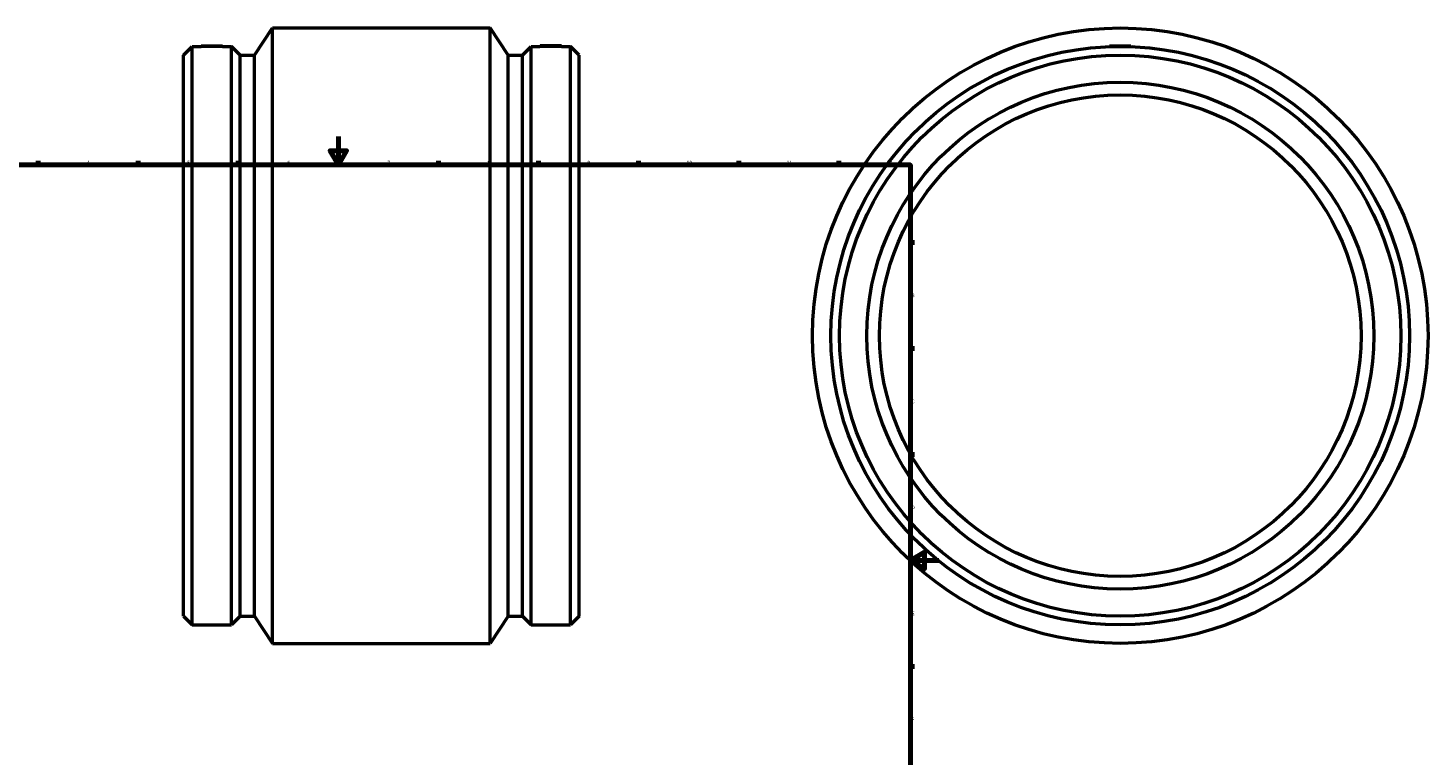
# Model space of a CAD drawing. Header units: millimetres. Extents: x -297 to 1386, y -348 to 1891.
# Tile 3 of 7: x 203 to 1183, y 161 to 670. Entities that reach past the tile are written whole.
import ezdxf

# ---------------------------------------------------------------- set-up
doc = ezdxf.new("R2010")
doc.units = ezdxf.units.MM
doc.layers.add('Border (ISO)', color=7, linetype='Continuous', lineweight=70)
doc.layers.add('Visible (ISO)', color=7, linetype='Continuous', lineweight=50)
doc.styles.add('Note Text (ISO)', font='tahoma.ttf')

# ---------------------------------------------------------------- blocks, each defined once
blk = doc.blocks.new('Borders Default Border')
at = {"layer": 'Border (ISO)'}
for p, q in [((70.08, 574), (70.08, 576.9)), ((140.17, 574), (140.17, 576.9)), ((210.25, 574), (210.25, 576.9)), ((280.33, 574), (280.33, 576.9)), ((350.42, 574), (350.42, 576.9)), ((490.58, 574), (490.58, 576.9)), ((560.67, 574), (560.67, 576.9)), ((630.75, 574), (630.75, 576.9)), ((700.83, 574), (700.83, 576.9)), ((770.92, 574), (770.92, 576.9)), ((20, 519.75), (17.1, 519.75)), ((821, 519.75), (823.9, 519.75)), ((20, 445.5), (17.1, 445.5)), ((821, 445.5), (823.9, 445.5)), ((20, 371.25), (17.1, 371.25)), ((821, 371.25), (823.9, 371.25)), ((20, 222.75), (17.1, 222.75)), ((821, 222.75), (823.9, 222.75)), ((20, 148.5), (17.1, 148.5)), ((821, 148.5), (823.9, 148.5)), ((20, 74.25), (17.1, 74.25)), ((821, 74.25), (823.9, 74.25)), ((70.08, 20), (70.08, 17.1)), ((140.17, 20), (140.17, 17.1)), ((210.25, 20), (210.25, 17.1)), ((280.33, 20), (280.33, 17.1)), ((350.42, 20), (350.42, 17.1)), ((490.58, 20), (490.58, 17.1)), ((560.67, 20), (560.67, 17.1)), ((630.75, 20), (630.75, 17.1)), ((700.83, 20), (700.83, 17.1)), ((770.92, 20), (770.92, 17.1))]:
    blk.add_line(p, q, dxfattribs=at)
at = {"layer": 'Border (ISO)', "flags": 128}
for points in [[(420.5, 594), (420.5, 574), (414.73, 584), (426.27, 584), (420.5, 574)], [(20, 20), (20, 574), (821, 574), (821, 20), (20, 20)], [(0, 297), (20, 297), (10, 302.77), (10, 291.23), (20, 297)], [(841, 297), (821, 297), (831, 302.77), (831, 291.23), (821, 297)], [(420.5, 0), (420.5, 20), (414.73, 10), (426.27, 10), (420.5, 20)]]:
    blk.add_lwpolyline(points, dxfattribs=at)
at = {"layer": 'Border (ISO)', "color": 232, "true_color": 0xca0064, "char_height": 2.5, "attachment_point": 7, "style": 'Note Text (ISO)'}
for s, insert in [('1', (34.48, 574.4)), ('2', (104.37, 574.4)), ('3', (174.43, 574.35)), ('4', (244.42, 574.4)), ('5', (314.64, 574.35)), ('6', (384.66, 574.35)), ('7', (454.77, 574.4)), ('8', (524.81, 574.34)), ('9', (594.88, 574.35)), ('10', (664.29, 574.35)), ('11', (734.37, 574.4)), ('12', (804.46, 574.4)), ('A', (17.29, 555.62)), ('A', (821.59, 555.62)), ('B', (17.59, 481.38)), ('B', (821.89, 481.38)), ('C', (17.43, 407.08)), ('C', (821.73, 407.08)), ('D', (17.43, 332.88)), ('D', (821.73, 332.88)), ('E', (17.64, 258.63)), ('E', (821.94, 258.63)), ('F', (17.7, 184.38)), ('F', (822, 184.38)), ('G', (17.31, 110.08)), ('G', (821.61, 110.08)), ('H', (17.44, 35.88)), ('H', (821.74, 35.88)), ('1', (34.48, 17.1)), ('2', (104.37, 17.1)), ('3', (174.43, 17.05)), ('4', (244.42, 17.1)), ('5', (314.64, 17.05)), ('6', (384.66, 17.05)), ('7', (454.77, 17.1)), ('8', (524.81, 17.04)), ('9', (594.88, 17.05)), ('10', (664.29, 17.05)), ('11', (734.37, 17.1)), ('12', (804.46, 17.1))]:
    blk.add_mtext(s, dxfattribs=dict(at, insert=insert))

msp = doc.modelspace()

# ---------------------------------------------------------------- linework, layer by layer
at = {"layer": 'Visible (ISO)'}
for p, q in [((361.694, 650.92), (374.356, 669.927)), ((374.356, 238.927), (374.356, 669.927)), ((374.356, 669.927), (526.706, 669.927)), ((526.706, 238.927), (526.706, 669.927)), ((539.369, 650.92), (526.706, 669.927)), ((312.031, 650.92), (318.108, 656.997)), ((318.108, 251.857), (318.108, 656.997)), ((318.108, 656.997), (324.359, 656.997)), ((324.396, 657.427), (324.359, 656.997)), ((324.396, 657.427), (339.396, 657.427)), ((339.396, 657.427), (339.434, 656.997)), ((339.434, 656.997), (345.684, 656.997)), ((345.684, 251.857), (345.684, 656.997)), ((351.761, 650.92), (345.684, 656.997)), ((549.301, 650.92), (555.378, 656.997)), ((555.378, 251.857), (555.378, 656.997)), ((555.378, 656.997), (561.629, 656.997)), ((561.666, 657.427), (561.629, 656.997)), ((576.666, 657.427), (561.666, 657.427)), ((576.666, 657.427), (576.704, 656.997)), ((576.704, 656.997), (582.954, 656.997)), ((582.954, 251.857), (582.954, 656.997)), ((589.031, 650.92), (582.954, 656.997)), ((960.464, 657.427), (960.414, 656.857)), ((960.464, 657.427), (975.464, 657.427)), ((975.464, 657.427), (975.514, 656.857)), ((312.031, 257.934), (312.031, 650.92)), ((351.761, 257.934), (351.761, 650.92)), ((351.761, 650.92), (361.694, 650.92)), ((361.694, 257.934), (361.694, 650.92)), ((539.369, 257.934), (539.369, 650.92)), ((539.369, 650.92), (549.301, 650.92)), ((549.301, 257.934), (549.301, 650.92)), ((589.031, 257.934), (589.031, 650.92)), ((312.031, 257.934), (318.108, 251.857)), ((351.761, 257.934), (345.684, 251.857)), ((351.761, 257.934), (361.694, 257.934)), ((361.694, 257.934), (374.356, 238.927)), ((539.369, 257.934), (526.706, 238.927)), ((539.369, 257.934), (549.301, 257.934)), ((549.301, 257.934), (555.378, 251.857)), ((589.031, 257.934), (582.954, 251.857)), ((318.108, 251.857), (345.684, 251.857)), ((555.378, 251.857), (582.954, 251.857)), ((374.356, 238.927), (526.706, 238.927))]:
    msp.add_line(p, q, dxfattribs=at)
for radius in [215.5, 202.57, 196.493, 177.5, 168.625]:
    msp.add_circle((967.964, 454.427), radius, dxfattribs=at)
for points, knots in [([(339.434, 656.997), (339.434, 656.997), (339.245, 656.99), (338.477, 656.964), (337.897, 656.945), (336.56, 656.909), (335.712, 656.891), (333.854, 656.864), (332.844, 656.857), (330.949, 656.857), (329.938, 656.864), (328.08, 656.891), (327.233, 656.909), (325.895, 656.945), (325.316, 656.964), (324.547, 656.99), (324.359, 656.997), (324.359, 656.997)], [1.1367693, 1.1367693, 1.1367693, 1.1367693, 1.4209087, 1.4209087, 1.7050481, 1.7050481, 1.9892933, 1.9892933, 2.2735386, 2.2735386, 2.5577838, 2.5577838, 2.842029, 2.842029, 3.1261684, 3.1261684, 3.4103078, 3.4103078, 3.4103078, 3.4103078]), ([(569.166, 656.857), (568.219, 656.857), (567.208, 656.864), (565.35, 656.891), (564.503, 656.909), (563.165, 656.945), (562.586, 656.964), (561.817, 656.99), (561.629, 656.997), (561.629, 656.997)], [0, 0, 0, 0, 0.2842452, 0.2842452, 0.5684904, 0.5684904, 0.8526299, 0.8526299, 1.1367693, 1.1367693, 1.1367693, 1.1367693]), ([(576.704, 656.997), (576.704, 656.997), (576.515, 656.99), (575.747, 656.964), (575.167, 656.945), (573.83, 656.909), (572.982, 656.891), (571.124, 656.864), (570.114, 656.857), (569.166, 656.857)], [3.4103078, 3.4103078, 3.4103078, 3.4103078, 3.6944473, 3.6944473, 3.9785867, 3.9785867, 4.2628319, 4.2628319, 4.5470771, 4.5470771, 4.5470771, 4.5470771])]:
    msp.add_open_spline(points, degree=3, knots=knots, dxfattribs=at)

# ---------------------------------------------------------------- block references
msp.add_blockref('Borders Default Border', (0, 0))

doc.saveas('drawing.dxf')
